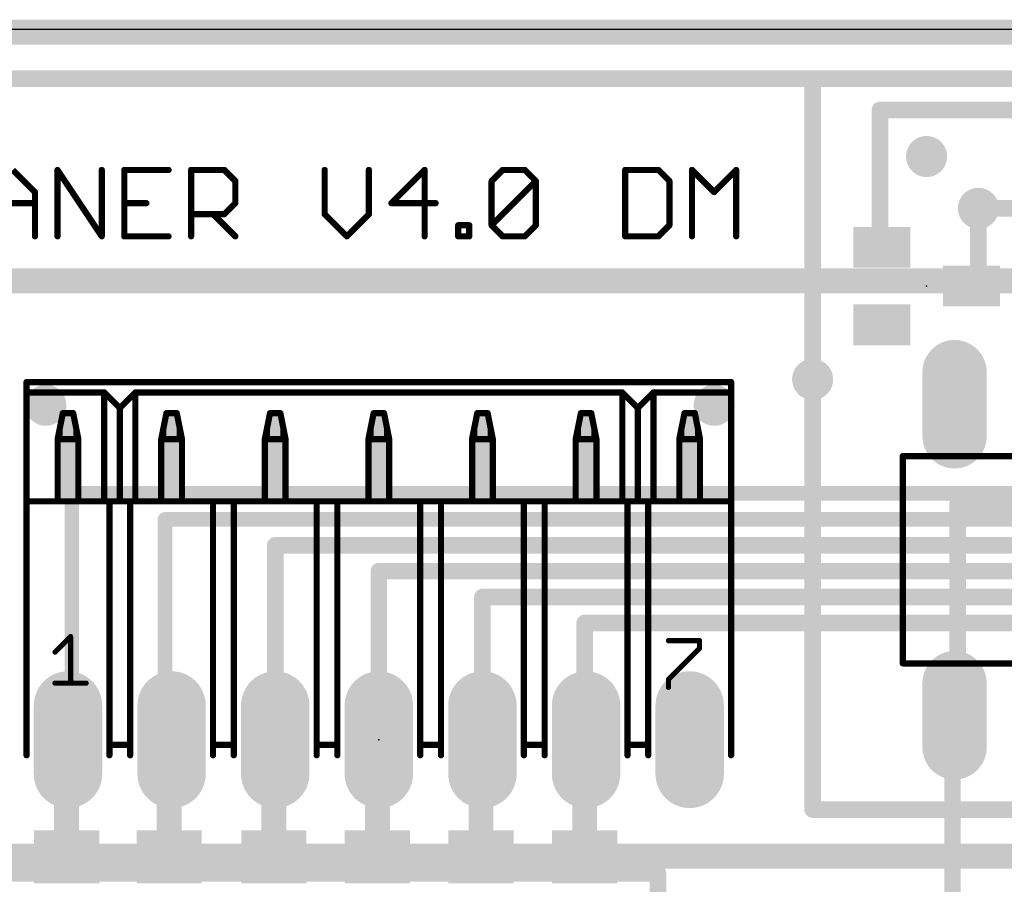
# Model space of a CAD drawing. Extents: x 0 to 100, y -1 to 59.
# Tile 3 of 11: x 14 to 38, y 38 to 59. Entities that reach past the tile are written whole.
import ezdxf

# ---------------------------------------------------------------- set-up
doc = ezdxf.new("R2010")
doc.units = 0
for name, color, linetype in [('1', 12, 'CONTINUOUS'), ('16', 132, 'CONTINUOUS'), ('17', 110, 'CONTINUOUS'), ('18', 110, 'CONTINUOUS'), ('20', 53, 'CONTINUOUS'), ('21', 253, 'CONTINUOUS'), ('23', 53, 'CONTINUOUS')]:
    doc.layers.add(name, color=color, linetype=linetype)

# ---------------------------------------------------------------- blocks, each defined once
blk = doc.blocks.new('RECT')
blk.add_solid([(-0.5, -0.5), (0.5, -0.5), (-0.5, 0.5), (0.5, 0.5)])
blk = doc.blocks.new('LONGP100')
at = {"const_width": 1}
blk.add_lwpolyline([(-0.5, 0), (0.5, 0)], dxfattribs=at)
at = {"const_width": 0.5}
for points in [[(-0.5, 0.25, 1), (-0.5, -0.25)], [(0.5, -0.25, 1), (0.5, 0.25)]]:
    blk.add_lwpolyline(points, format="xyb", dxfattribs=at)
blk = doc.blocks.new('ROUNDV')
at = {"const_width": 0.5}
blk.add_lwpolyline([(0, -0.25, 1), (0, 0.25, 1), (0, -0.25)], format="xyb", dxfattribs=at)

msp = doc.modelspace()

# ---------------------------------------------------------------- linework, layer by layer
at = {"layer": '1'}
for points, const_width in [([(94.996, 58.928), (4.953, 58.928)], 0.6096), ([(9.652, 57.785), (33.274, 57.785)], 0.4064), ([(33.274, 57.785), (46.736, 57.785)], 0.4064), ([(33.274, 57.785), (33.274, 50.419)], 0.4064), ([(34.925, 53.655), (34.925, 57.023)], 0.4064), ([(34.925, 57.023), (40.894, 57.023)], 0.4064), ([(13.6682, 55.5512), (14.2105, 55.0089)], 0.1524), ([(14.763, 53.9242), (14.763, 55.5512)], 0.1524), ([(14.763, 55.5512), (15.8477, 53.9242)], 0.1524), ([(15.8477, 53.9242), (15.8477, 55.5512)], 0.1524), ([(17.4848, 55.5512), (16.4002, 55.5512)], 0.1524), ([(16.4002, 55.5512), (16.4002, 53.9242)], 0.1524), ([(18.0373, 53.9242), (18.0373, 55.5512)], 0.1524), ([(18.0373, 55.5512), (18.8508, 55.5512)], 0.1524), ([(18.8508, 55.5512), (19.122, 55.28)], 0.1524), ([(21.3116, 55.5512), (21.3116, 54.4665)], 0.1524), ([(22.3963, 54.4665), (22.3963, 55.5512)], 0.1524), ([(23.7623, 55.5512), (22.9488, 54.7377)], 0.1524), ([(23.7623, 53.9242), (23.7623, 55.5512)], 0.1524), ([(25.4045, 55.28), (25.6757, 55.5512)], 0.1524), ([(25.6757, 55.5512), (26.218, 55.5512)], 0.1524), ([(26.218, 55.5512), (26.4892, 55.28)], 0.1524), ([(28.6789, 55.5512), (28.6789, 53.9242)], 0.1524), ([(29.4923, 55.5512), (28.6789, 55.5512)], 0.1524), ([(29.7635, 55.28), (29.4923, 55.5512)], 0.1524), ([(30.316, 53.9242), (30.316, 55.5512)], 0.1524), ([(30.316, 55.5512), (30.8583, 55.0089)], 0.1524), ([(30.8583, 55.0089), (31.4007, 55.5512)], 0.1524), ([(31.4007, 55.5512), (31.4007, 53.9242)], 0.1524), ([(19.122, 55.28), (19.122, 54.7377)], 0.1524), ([(25.4045, 54.1954), (25.4045, 55.28)], 0.1524), ([(25.4045, 54.1954), (26.4892, 55.28)], 0.1524), ([(26.4892, 55.28), (26.4892, 54.1954)], 0.1524), ([(29.7635, 54.1954), (29.7635, 55.28)], 0.1524), ([(14.2105, 55.0089), (14.2105, 53.9242)], 0.1524), ([(13.1259, 54.7377), (14.2105, 54.7377)], 0.1524), ([(16.4002, 54.7377), (16.9425, 54.7377)], 0.1524), ([(19.122, 54.7377), (18.8508, 54.4665)], 0.1524), ([(22.9488, 54.7377), (24.0335, 54.7377)], 0.1524), ([(37.338, 52.705), (37.338, 54.61)], 0.4064), ([(18.8508, 54.4665), (18.0373, 54.4665)], 0.1524), ([(18.5797, 54.4665), (19.122, 53.9242)], 0.1524), ([(21.3116, 54.4665), (21.854, 53.9242)], 0.1524), ([(21.854, 53.9242), (22.3963, 54.4665)], 0.1524), ([(24.586, 53.9242), (24.586, 54.1954)], 0.1524), ([(24.586, 54.1954), (24.8571, 54.1954)], 0.1524), ([(24.8571, 54.1954), (24.8571, 53.9242)], 0.1524), ([(25.6757, 53.9242), (25.4045, 54.1954)], 0.1524), ([(26.4892, 54.1954), (26.218, 53.9242)], 0.1524), ([(29.4923, 53.9242), (29.7635, 54.1954)], 0.1524), ([(16.4002, 53.9242), (17.4848, 53.9242)], 0.1524), ([(24.8571, 53.9242), (24.586, 53.9242)], 0.1524), ([(26.218, 53.9242), (25.6757, 53.9242)], 0.1524), ([(28.6789, 53.9242), (29.4923, 53.9242)], 0.1524), ([(34.968, 53.655), (34.925, 53.655)], 0.4064), ([(37.168, 52.705), (37.338, 52.705)], 0.4064), ([(15.113, 41.59), (15.113, 47.625)], 0.3556), ([(15.113, 47.625), (52.959, 47.625)], 0.3556), ([(17.399, 41.59), (17.399, 46.99)], 0.3556), ([(17.399, 46.99), (52.324, 46.99)], 0.3556), ([(20.1, 46.355), (51.689, 46.355)], 0.4064), ([(20.1, 41.59), (20.1, 46.355)], 0.4064), ([(22.64, 45.72), (51.054, 45.72)], 0.4064), ([(22.64, 41.59), (22.64, 45.72)], 0.4064), ([(25.18, 45.085), (50.419, 45.085)], 0.4064), ([(25.18, 41.59), (25.18, 45.085)], 0.4064), ([(27.686, 41.59), (27.686, 44.45)], 0.4064), ([(27.686, 44.45), (49.784, 44.45)], 0.4064), ([(36.7538, 40.767), (36.7538, 42.1894)], 0.4064), ([(14.986, 41.556), (15.02, 41.59)], 0.6096), ([(14.986, 38.719), (14.986, 41.556)], 0.6096), ([(15.02, 41.59), (15.113, 41.59)], 0.3556), ([(17.5006, 41.5306), (17.56, 41.59)], 0.6096), ([(17.5006, 38.719), (17.5006, 41.5306)], 0.6096), ([(17.56, 41.59), (17.399, 41.59)], 0.3556), ([(20.066, 41.556), (20.1, 41.59)], 0.6096), ([(20.066, 38.719), (20.066, 41.556)], 0.6096), ([(22.606, 41.556), (22.64, 41.59)], 0.6096), ([(22.606, 38.719), (22.606, 41.556)], 0.6096), ([(25.146, 41.556), (25.18, 41.59)], 0.6096), ([(25.146, 38.719), (25.146, 41.556)], 0.6096), ([(27.686, 41.556), (27.72, 41.59)], 0.6096), ([(27.686, 38.719), (27.686, 41.556)], 0.6096), ([(27.72, 41.59), (27.686, 41.59)], 0.4064), ([(36.703, 35.433), (36.703, 40.767)], 0.4064), ([(36.703, 40.767), (36.7538, 40.767)], 0.4064)]:
    msp.add_lwpolyline(points, dxfattribs=dict(at, const_width=const_width))
for points, const_width in [([(33.274, 57.8866, 1), (33.274, 57.6834)], 0.2032), ([(33.3756, 57.785, 1), (33.1724, 57.785)], 0.2032), ([(33.274, 57.6834, 1), (33.274, 57.8866)], 0.2032), ([(35.0266, 57.023, 1), (34.8234, 57.023)], 0.2032), ([(34.925, 57.1246, 1), (34.925, 56.9214)], 0.2032), ([(14.8011, 55.5512, 1), (14.7249, 55.5512)], 0.0762), ([(14.7947, 55.5723, 1), (14.7313, 55.5301)], 0.0762), ([(15.8858, 55.5512, 1), (15.8096, 55.5512)], 0.0762), ([(16.4002, 55.5893, 1), (16.4002, 55.5131)], 0.0762), ([(16.4383, 55.5512, 1), (16.3621, 55.5512)], 0.0762), ([(17.4848, 55.5131, 1), (17.4848, 55.5893)], 0.0762), ([(18.0754, 55.5512, 1), (17.9992, 55.5512)], 0.0762), ([(18.0373, 55.5893, 1), (18.0373, 55.5131)], 0.0762), ([(18.8778, 55.5781, 1), (18.8239, 55.5242)], 0.0762), ([(18.8508, 55.5131, 1), (18.8508, 55.5893)], 0.0762), ([(21.3497, 55.5512, 1), (21.2735, 55.5512)], 0.0762), ([(22.4344, 55.5512, 1), (22.3582, 55.5512)], 0.0762), ([(23.8004, 55.5512, 1), (23.7242, 55.5512)], 0.0762), ([(23.7892, 55.5242, 1), (23.7354, 55.5781)], 0.0762), ([(25.6757, 55.5893, 1), (25.6757, 55.5131)], 0.0762), ([(25.7026, 55.5242, 1), (25.6488, 55.5781)], 0.0762), ([(26.245, 55.5781, 1), (26.1911, 55.5242)], 0.0762), ([(26.218, 55.5131, 1), (26.218, 55.5893)], 0.0762), ([(28.717, 55.5512, 1), (28.6408, 55.5512)], 0.0762), ([(28.6789, 55.5893, 1), (28.6789, 55.5131)], 0.0762), ([(29.5193, 55.5781, 1), (29.4654, 55.5242)], 0.0762), ([(29.4923, 55.5131, 1), (29.4923, 55.5893)], 0.0762), ([(30.3541, 55.5512, 1), (30.2779, 55.5512)], 0.0762), ([(30.3429, 55.5781, 1), (30.2891, 55.5242)], 0.0762), ([(31.4388, 55.5512, 1), (31.3626, 55.5512)], 0.0762), ([(31.4276, 55.5242, 1), (31.3737, 55.5781)], 0.0762), ([(19.1601, 55.28, 1), (19.0839, 55.28)], 0.0762), ([(19.0951, 55.2531, 1), (19.1489, 55.307)], 0.0762), ([(25.4426, 55.28, 1), (25.3664, 55.28)], 0.0762), ([(25.3776, 55.307, 1), (25.4315, 55.2531)], 0.0762), ([(26.5273, 55.28, 1), (26.4511, 55.28)], 0.0762), ([(26.5161, 55.2531, 1), (26.4623, 55.307)], 0.0762), ([(26.4623, 55.2531, 1), (26.5161, 55.307)], 0.0762), ([(29.8016, 55.28, 1), (29.7254, 55.28)], 0.0762), ([(29.7366, 55.2531, 1), (29.7904, 55.307)], 0.0762), ([(14.2486, 55.0089, 1), (14.1724, 55.0089)], 0.0762), ([(14.1836, 54.9819, 1), (14.2375, 55.0358)], 0.0762), ([(30.8314, 55.0358, 1), (30.8853, 54.9819)], 0.0762), ([(30.8314, 54.9819, 1), (30.8853, 55.0358)], 0.0762), ([(14.2105, 54.6996, 1), (14.2105, 54.7758)], 0.0762), ([(16.4002, 54.7758, 1), (16.4002, 54.6996)], 0.0762), ([(16.9425, 54.6996, 1), (16.9425, 54.7758)], 0.0762), ([(19.1489, 54.7108, 1), (19.0951, 54.7646)], 0.0762), ([(22.9488, 54.7758, 1), (22.9488, 54.6996)], 0.0762), ([(22.9219, 54.7646, 1), (22.9757, 54.7108)], 0.0762), ([(24.0335, 54.6996, 1), (24.0335, 54.7758)], 0.0762), ([(37.4396, 54.61, 1), (37.2364, 54.61)], 0.2032), ([(19.0839, 54.7377, 1), (19.1601, 54.7377)], 0.0762), ([(18.0373, 54.5046, 1), (18.0373, 54.4284)], 0.0762), ([(18.6066, 54.4935, 1), (18.5527, 54.4396)], 0.0762), ([(18.8239, 54.4935, 1), (18.8778, 54.4396)], 0.0762), ([(18.8508, 54.4284, 1), (18.8508, 54.5046)], 0.0762), ([(21.3386, 54.4935, 1), (21.2847, 54.4396)], 0.0762), ([(21.2735, 54.4665, 1), (21.3497, 54.4665)], 0.0762), ([(22.3582, 54.4665, 1), (22.4344, 54.4665)], 0.0762), ([(22.4232, 54.4396, 1), (22.3694, 54.4935)], 0.0762), ([(24.6241, 54.1954, 1), (24.5479, 54.1954)], 0.0762), ([(24.586, 54.2335, 1), (24.586, 54.1573)], 0.0762), ([(24.8952, 54.1954, 1), (24.819, 54.1954)], 0.0762), ([(24.8571, 54.1573, 1), (24.8571, 54.2335)], 0.0762), ([(25.4315, 54.2223, 1), (25.3776, 54.1684)], 0.0762), ([(25.3776, 54.2223, 1), (25.4315, 54.1684)], 0.0762), ([(25.3664, 54.1954, 1), (25.4426, 54.1954)], 0.0762), ([(26.4511, 54.1954, 1), (26.5273, 54.1954)], 0.0762), ([(26.5161, 54.1684, 1), (26.4623, 54.2223)], 0.0762), ([(29.7254, 54.1954, 1), (29.8016, 54.1954)], 0.0762), ([(29.7904, 54.1684, 1), (29.7366, 54.2223)], 0.0762), ([(14.1724, 53.9242, 1), (14.2486, 53.9242)], 0.0762), ([(14.7249, 53.9242, 1), (14.8011, 53.9242)], 0.0762), ([(15.8096, 53.9242, 1), (15.8858, 53.9242)], 0.0762), ([(15.816, 53.9031, 1), (15.8794, 53.9453)], 0.0762), ([(16.4002, 53.9623, 1), (16.4002, 53.8861)], 0.0762), ([(16.3621, 53.9242, 1), (16.4383, 53.9242)], 0.0762), ([(17.4848, 53.8861, 1), (17.4848, 53.9623)], 0.0762), ([(17.9992, 53.9242, 1), (18.0754, 53.9242)], 0.0762), ([(19.0951, 53.8973, 1), (19.1489, 53.9511)], 0.0762), ([(21.827, 53.9511, 1), (21.8809, 53.8973)], 0.0762), ([(21.827, 53.8973, 1), (21.8809, 53.9511)], 0.0762), ([(23.7242, 53.9242, 1), (23.8004, 53.9242)], 0.0762), ([(24.586, 53.9623, 1), (24.586, 53.8861)], 0.0762), ([(24.5479, 53.9242, 1), (24.6241, 53.9242)], 0.0762), ([(24.819, 53.9242, 1), (24.8952, 53.9242)], 0.0762), ([(24.8571, 53.8861, 1), (24.8571, 53.9623)], 0.0762), ([(25.6757, 53.9623, 1), (25.6757, 53.8861)], 0.0762), ([(25.6488, 53.8973, 1), (25.7026, 53.9511)], 0.0762), ([(26.1911, 53.9511, 1), (26.245, 53.8973)], 0.0762), ([(26.218, 53.8861, 1), (26.218, 53.9623)], 0.0762), ([(28.6789, 53.9623, 1), (28.6789, 53.8861)], 0.0762), ([(28.6408, 53.9242, 1), (28.717, 53.9242)], 0.0762), ([(29.4654, 53.9511, 1), (29.5193, 53.8973)], 0.0762), ([(29.4923, 53.8861, 1), (29.4923, 53.9623)], 0.0762), ([(30.2779, 53.9242, 1), (30.3541, 53.9242)], 0.0762), ([(31.3626, 53.9242, 1), (31.4388, 53.9242)], 0.0762), ([(34.925, 53.7566, 1), (34.925, 53.5534)], 0.2032), ([(34.968, 53.5534, 1), (34.968, 53.7566)], 0.2032), ([(34.8234, 53.655, 1), (35.0266, 53.655)], 0.2032), ([(37.168, 52.8066, 1), (37.168, 52.6034)], 0.2032), ([(37.338, 52.6034, 1), (37.338, 52.8066)], 0.2032), ([(37.2364, 52.705, 1), (37.4396, 52.705)], 0.2032), ([(33.1724, 50.419, 1), (33.3756, 50.419)], 0.2032), ([(15.2019, 47.625, 1), (15.0241, 47.625)], 0.1778), ([(15.113, 47.7139, 1), (15.113, 47.5361)], 0.1778), ([(17.4879, 46.99, 1), (17.3101, 46.99)], 0.1778), ([(17.399, 47.0789, 1), (17.399, 46.9011)], 0.1778), ([(20.1, 46.4566, 1), (20.1, 46.2534)], 0.2032), ([(20.2016, 46.355, 1), (19.9984, 46.355)], 0.2032), ([(22.64, 45.8216, 1), (22.64, 45.6184)], 0.2032), ([(22.7416, 45.72, 1), (22.5384, 45.72)], 0.2032), ([(25.18, 45.1866, 1), (25.18, 44.9834)], 0.2032), ([(25.2816, 45.085, 1), (25.0784, 45.085)], 0.2032), ([(27.7876, 44.45, 1), (27.5844, 44.45)], 0.2032), ([(27.686, 44.5516, 1), (27.686, 44.3484)], 0.2032), ([(36.8554, 42.1894, 1), (36.6522, 42.1894)], 0.2032), ([(14.8782, 41.6638, 1), (15.0938, 41.4482)], 0.3048), ([(15.1384, 41.556, 1), (14.8336, 41.556)], 0.3048), ([(15.1278, 41.4822, 1), (14.9122, 41.6978)], 0.3048), ([(15.02, 41.6789, 1), (15.02, 41.5011)], 0.1778), ([(15.113, 41.5011, 1), (15.113, 41.6789)], 0.1778), ([(17.3928, 41.6384, 1), (17.6084, 41.4228)], 0.3048), ([(17.653, 41.5306, 1), (17.3482, 41.5306)], 0.3048), ([(17.399, 41.6789, 1), (17.399, 41.5011)], 0.1778), ([(17.6678, 41.4822, 1), (17.4522, 41.6978)], 0.3048), ([(17.56, 41.5011, 1), (17.56, 41.6789)], 0.1778), ([(19.9582, 41.6638, 1), (20.1738, 41.4482)], 0.3048), ([(20.2184, 41.556, 1), (19.9136, 41.556)], 0.3048), ([(20.2078, 41.4822, 1), (19.9922, 41.6978)], 0.3048), ([(22.4982, 41.6638, 1), (22.7138, 41.4482)], 0.3048), ([(22.7584, 41.556, 1), (22.4536, 41.556)], 0.3048), ([(22.7478, 41.4822, 1), (22.5322, 41.6978)], 0.3048), ([(25.0382, 41.6638, 1), (25.2538, 41.4482)], 0.3048), ([(25.2984, 41.556, 1), (24.9936, 41.556)], 0.3048), ([(25.2878, 41.4822, 1), (25.0722, 41.6978)], 0.3048), ([(27.5782, 41.6638, 1), (27.7938, 41.4482)], 0.3048), ([(27.8384, 41.556, 1), (27.5336, 41.556)], 0.3048), ([(27.8278, 41.4822, 1), (27.6122, 41.6978)], 0.3048), ([(27.686, 41.6916, 1), (27.686, 41.4884)], 0.2032), ([(27.72, 41.4884, 1), (27.72, 41.6916)], 0.2032), ([(15.0241, 41.59, 1), (15.2019, 41.59)], 0.1778), ([(17.3101, 41.59, 1), (17.4879, 41.59)], 0.1778), ([(19.9984, 41.59, 1), (20.2016, 41.59)], 0.2032), ([(22.5384, 41.59, 1), (22.7416, 41.59)], 0.2032), ([(25.0784, 41.59, 1), (25.2816, 41.59)], 0.2032), ([(27.5844, 41.59, 1), (27.7876, 41.59)], 0.2032), ([(36.8046, 40.767, 1), (36.6014, 40.767)], 0.2032), ([(36.703, 40.8686, 1), (36.703, 40.6654)], 0.2032), ([(36.6522, 40.767, 1), (36.8554, 40.767)], 0.2032), ([(36.7538, 40.6654, 1), (36.7538, 40.8686)], 0.2032), ([(14.8336, 38.719, 1), (15.1384, 38.719)], 0.3048), ([(17.3482, 38.719, 1), (17.653, 38.719)], 0.3048), ([(19.9136, 38.719, 1), (20.2184, 38.719)], 0.3048), ([(22.4536, 38.719, 1), (22.7584, 38.719)], 0.3048), ([(24.9936, 38.719, 1), (25.2984, 38.719)], 0.3048), ([(27.5336, 38.719, 1), (27.8384, 38.719)], 0.3048)]:
    msp.add_lwpolyline(points, format="xyb", dxfattribs=dict(at, const_width=const_width))
at = {"layer": '16'}
for points, const_width in [([(94.996, 58.928), (4.953, 58.928)], 0.6096), ([(37.338, 54.61), (42.672, 54.61)], 0.4064), ([(9.779, 52.832), (47.625, 52.832)], 0.6096), ([(33.274, 50.419), (33.274, 39.878)], 0.4064), ([(36.83, 42.1894), (36.83, 47.371)], 0.4064), ([(36.83, 47.371), (47.117, 47.371)], 0.4064), ([(36.7538, 42.1894), (36.83, 42.1894)], 0.4064), ([(33.274, 39.878), (44.323, 39.878)], 0.4064), ([(6.858, 38.735), (51.943, 38.735)], 0.6096)]:
    msp.add_lwpolyline(points, dxfattribs=dict(at, const_width=const_width))
at = {"layer": '16', "const_width": 0.2032}
for points in [[(37.338, 54.7116, 1), (37.338, 54.5084)], [(33.3756, 50.419, 1), (33.1724, 50.419)], [(36.9316, 47.371, 1), (36.7284, 47.371)], [(36.83, 47.4726, 1), (36.83, 47.2694)], [(36.7538, 42.291, 1), (36.7538, 42.0878)], [(36.7284, 42.1894, 1), (36.9316, 42.1894)], [(36.83, 42.0878, 1), (36.83, 42.291)], [(33.274, 39.9796, 1), (33.274, 39.7764)], [(33.1724, 39.878, 1), (33.3756, 39.878)]]:
    msp.add_lwpolyline(points, format="xyb", dxfattribs=at)
at = {"layer": '20'}
msp.add_line((5, 59), (95, 59), dxfattribs=at)
at = {"layer": '21'}
for points, const_width in [([(14.004, 50.353), (31.276, 50.353)], 0.1524), ([(14.004, 50.353), (14.004, 50.099)], 0.1524), ([(31.276, 50.099), (31.276, 50.353)], 0.1524), ([(14.004, 50.099), (15.909, 50.099)], 0.1524), ([(14.004, 50.099), (14.004, 47.432)], 0.1524), ([(15.909, 50.099), (16.29, 49.718)], 0.1524), ([(15.909, 50.099), (15.909, 47.432)], 0.1524), ([(16.29, 49.718), (16.671, 50.099)], 0.1524), ([(16.671, 50.099), (28.609, 50.099)], 0.1524), ([(16.671, 50.099), (16.671, 47.432)], 0.1524), ([(28.609, 50.099), (28.99, 49.718)], 0.1524), ([(28.609, 50.099), (28.609, 47.432)], 0.1524), ([(28.99, 49.718), (29.371, 50.099)], 0.1524), ([(29.371, 50.099), (31.276, 50.099)], 0.1524), ([(29.371, 50.099), (29.371, 47.432)], 0.1524), ([(31.276, 50.099), (31.276, 47.432)], 0.1524), ([(16.29, 49.718), (16.29, 47.432)], 0.1524), ([(28.99, 49.718), (28.99, 47.432)], 0.1524), ([(14.766, 48.956), (14.893, 49.591)], 0.1524), ([(14.893, 49.591), (15.147, 49.591)], 0.1524), ([(15.147, 49.591), (15.274, 48.956)], 0.1524), ([(17.306, 48.956), (17.433, 49.591)], 0.1524), ([(17.433, 49.591), (17.687, 49.591)], 0.1524), ([(17.687, 49.591), (17.814, 48.956)], 0.1524), ([(19.846, 48.956), (19.973, 49.591)], 0.1524), ([(19.973, 49.591), (20.227, 49.591)], 0.1524), ([(20.227, 49.591), (20.354, 48.956)], 0.1524), ([(22.386, 48.956), (22.513, 49.591)], 0.1524), ([(22.513, 49.591), (22.767, 49.591)], 0.1524), ([(22.767, 49.591), (22.894, 48.956)], 0.1524), ([(24.926, 48.956), (25.053, 49.591)], 0.1524), ([(25.053, 49.591), (25.307, 49.591)], 0.1524), ([(25.307, 49.591), (25.434, 48.956)], 0.1524), ([(27.466, 48.956), (27.593, 49.591)], 0.1524), ([(27.593, 49.591), (27.847, 49.591)], 0.1524), ([(27.847, 49.591), (27.974, 48.956)], 0.1524), ([(30.006, 48.956), (30.133, 49.591)], 0.1524), ([(30.133, 49.591), (30.387, 49.591)], 0.1524), ([(30.387, 49.591), (30.514, 48.956)], 0.1524), ([(15.274, 48.956), (14.766, 48.956)], 0.1524), ([(14.766, 48.956), (14.766, 47.432)], 0.1524), ([(15.274, 48.956), (15.274, 47.432)], 0.1524), ([(17.814, 48.956), (17.306, 48.956)], 0.1524), ([(17.306, 48.956), (17.306, 47.432)], 0.1524), ([(17.814, 48.956), (17.814, 47.432)], 0.1524), ([(20.354, 48.956), (19.846, 48.956)], 0.1524), ([(19.846, 48.956), (19.846, 47.432)], 0.1524), ([(20.354, 48.956), (20.354, 47.432)], 0.1524), ([(22.894, 48.956), (22.386, 48.956)], 0.1524), ([(22.386, 48.956), (22.386, 47.432)], 0.1524), ([(22.894, 48.956), (22.894, 47.432)], 0.1524), ([(25.434, 48.956), (24.926, 48.956)], 0.1524), ([(24.926, 48.956), (24.926, 47.432)], 0.1524), ([(25.434, 48.956), (25.434, 47.432)], 0.1524), ([(27.974, 48.956), (27.466, 48.956)], 0.1524), ([(27.466, 48.956), (27.466, 47.432)], 0.1524), ([(27.974, 48.956), (27.974, 47.432)], 0.1524), ([(30.514, 48.956), (30.006, 48.956)], 0.1524), ([(30.006, 48.956), (30.006, 47.432)], 0.1524), ([(30.514, 48.956), (30.514, 47.432)], 0.1524), ([(35.4838, 48.5394), (45.6438, 48.5394)], 0.1524), ([(35.4838, 48.5394), (35.4838, 43.4594)], 0.1524), ([(14.004, 47.432), (14.004, 41.209)], 0.1524), ([(14.004, 47.432), (14.766, 47.432)], 0.1524), ([(14.766, 47.432), (15.274, 47.432)], 0.1524), ([(15.274, 47.432), (15.909, 47.432)], 0.1524), ([(15.909, 47.432), (16.036, 47.432)], 0.1524), ([(16.036, 47.432), (16.29, 47.432)], 0.1524), ([(16.036, 47.432), (16.036, 41.463)], 0.1524), ([(16.29, 47.432), (16.544, 47.432)], 0.1524), ([(16.544, 47.432), (16.671, 47.432)], 0.1524), ([(16.544, 47.432), (16.544, 41.463)], 0.1524), ([(16.671, 47.432), (17.306, 47.432)], 0.1524), ([(17.306, 47.432), (17.814, 47.432)], 0.1524), ([(17.814, 47.432), (18.576, 47.432)], 0.1524), ([(18.576, 47.432), (19.084, 47.432)], 0.1524), ([(18.576, 47.432), (18.576, 41.463)], 0.1524), ([(19.084, 47.432), (19.846, 47.432)], 0.1524), ([(19.084, 47.432), (19.084, 41.463)], 0.1524), ([(19.846, 47.432), (20.354, 47.432)], 0.1524), ([(20.354, 47.432), (21.116, 47.432)], 0.1524), ([(21.116, 47.432), (21.624, 47.432)], 0.1524), ([(21.116, 47.432), (21.116, 41.463)], 0.1524), ([(21.624, 47.432), (22.386, 47.432)], 0.1524), ([(21.624, 47.432), (21.624, 41.463)], 0.1524), ([(22.386, 47.432), (22.894, 47.432)], 0.1524), ([(22.894, 47.432), (23.656, 47.432)], 0.1524), ([(23.656, 47.432), (24.164, 47.432)], 0.1524), ([(23.656, 47.432), (23.656, 41.463)], 0.1524), ([(24.164, 47.432), (24.926, 47.432)], 0.1524), ([(24.164, 47.432), (24.164, 41.463)], 0.1524), ([(24.926, 47.432), (25.434, 47.432)], 0.1524), ([(25.434, 47.432), (26.196, 47.432)], 0.1524), ([(26.196, 47.432), (26.704, 47.432)], 0.1524), ([(26.196, 47.432), (26.196, 41.463)], 0.1524), ([(26.704, 47.432), (26.704, 41.463)], 0.1524), ([(26.704, 47.432), (28.609, 47.432)], 0.1524), ([(28.609, 47.432), (28.736, 47.432)], 0.1524), ([(28.736, 47.432), (28.736, 41.463)], 0.1524), ([(28.736, 47.432), (28.99, 47.432)], 0.1524), ([(28.99, 47.432), (29.244, 47.432)], 0.1524), ([(29.244, 47.432), (29.244, 41.463)], 0.1524), ([(29.244, 47.432), (29.371, 47.432)], 0.1524), ([(29.371, 47.432), (31.276, 47.432)], 0.1524), ([(31.276, 47.432), (31.276, 41.209)], 0.1524), ([(14.7025, 43.737), (15.0838, 44.1183)], 0.127), ([(15.0838, 44.1183), (15.0838, 42.9743)], 0.127), ([(29.7393, 44.0167), (30.502, 44.0167)], 0.127), ([(30.502, 44.0167), (30.502, 43.826)], 0.127), ([(30.502, 43.826), (29.7393, 43.0634)], 0.127), ([(45.6438, 43.4594), (35.4838, 43.4594)], 0.1524), ([(14.7025, 42.9743), (15.4652, 42.9743)], 0.127), ([(29.7393, 43.0634), (29.7393, 42.8727)], 0.127), ([(16.036, 41.463), (16.036, 41.209)], 0.1524), ([(16.544, 41.463), (16.036, 41.463)], 0.1524), ([(16.544, 41.463), (16.544, 41.209)], 0.1524), ([(18.576, 41.463), (18.576, 41.209)], 0.1524), ([(19.084, 41.463), (18.576, 41.463)], 0.1524), ([(19.084, 41.463), (19.084, 41.209)], 0.1524), ([(21.116, 41.463), (21.116, 41.209)], 0.1524), ([(21.624, 41.463), (21.116, 41.463)], 0.1524), ([(21.624, 41.463), (21.624, 41.209)], 0.1524), ([(23.656, 41.463), (23.656, 41.209)], 0.1524), ([(24.164, 41.463), (23.656, 41.463)], 0.1524), ([(24.164, 41.463), (24.164, 41.209)], 0.1524), ([(26.196, 41.463), (26.196, 41.209)], 0.1524), ([(26.704, 41.463), (26.196, 41.463)], 0.1524), ([(26.704, 41.463), (26.704, 41.209)], 0.1524), ([(28.736, 41.463), (28.736, 41.209)], 0.1524), ([(29.244, 41.463), (28.736, 41.463)], 0.1524), ([(29.244, 41.463), (29.244, 41.209)], 0.1524), ([(4.483, 38.316), (29.483, 38.316)], 0.4064), ([(29.483, 38.316), (29.483, 13.316)], 0.4064)]:
    msp.add_lwpolyline(points, dxfattribs=dict(at, const_width=const_width))
for points, const_width in [([(14.004, 50.3911, 1), (14.004, 50.3149)], 0.0762), ([(14.0421, 50.353, 1), (13.9659, 50.353)], 0.0762), ([(31.3141, 50.353, 1), (31.2379, 50.353)], 0.0762), ([(31.276, 50.3149, 1), (31.276, 50.3911)], 0.0762), ([(14.004, 50.1371, 1), (14.004, 50.0609)], 0.0762), ([(14.0421, 50.099, 1), (13.9659, 50.099)], 0.0762), ([(13.9659, 50.099, 1), (14.0421, 50.099)], 0.0762), ([(15.9471, 50.099, 1), (15.8709, 50.099)], 0.0762), ([(15.9359, 50.1259, 1), (15.8821, 50.0721)], 0.0762), ([(15.909, 50.0609, 1), (15.909, 50.1371)], 0.0762), ([(16.671, 50.1371, 1), (16.671, 50.0609)], 0.0762), ([(16.7091, 50.099, 1), (16.6329, 50.099)], 0.0762), ([(16.6979, 50.0721, 1), (16.6441, 50.1259)], 0.0762), ([(28.6471, 50.099, 1), (28.5709, 50.099)], 0.0762), ([(28.6359, 50.1259, 1), (28.5821, 50.0721)], 0.0762), ([(28.609, 50.0609, 1), (28.609, 50.1371)], 0.0762), ([(29.371, 50.1371, 1), (29.371, 50.0609)], 0.0762), ([(29.4091, 50.099, 1), (29.3329, 50.099)], 0.0762), ([(29.3979, 50.0721, 1), (29.3441, 50.1259)], 0.0762), ([(31.3141, 50.099, 1), (31.2379, 50.099)], 0.0762), ([(31.2379, 50.099, 1), (31.3141, 50.099)], 0.0762), ([(31.276, 50.0609, 1), (31.276, 50.1371)], 0.0762), ([(16.3281, 49.718, 1), (16.2519, 49.718)], 0.0762), ([(16.2631, 49.7449, 1), (16.3169, 49.6911)], 0.0762), ([(16.2631, 49.6911, 1), (16.3169, 49.7449)], 0.0762), ([(29.0281, 49.718, 1), (28.9519, 49.718)], 0.0762), ([(28.9631, 49.7449, 1), (29.0169, 49.6911)], 0.0762), ([(28.9631, 49.6911, 1), (29.0169, 49.7449)], 0.0762), ([(14.893, 49.6291, 1), (14.893, 49.5529)], 0.0762), ([(14.9304, 49.5835, 1), (14.8556, 49.5985)], 0.0762), ([(15.1844, 49.5985, 1), (15.1096, 49.5835)], 0.0762), ([(15.147, 49.5529, 1), (15.147, 49.6291)], 0.0762), ([(17.433, 49.6291, 1), (17.433, 49.5529)], 0.0762), ([(17.4704, 49.5835, 1), (17.3956, 49.5985)], 0.0762), ([(17.7244, 49.5985, 1), (17.6496, 49.5835)], 0.0762), ([(17.687, 49.5529, 1), (17.687, 49.6291)], 0.0762), ([(19.973, 49.6291, 1), (19.973, 49.5529)], 0.0762), ([(20.0104, 49.5835, 1), (19.9356, 49.5985)], 0.0762), ([(20.2644, 49.5985, 1), (20.1896, 49.5835)], 0.0762), ([(20.227, 49.5529, 1), (20.227, 49.6291)], 0.0762), ([(22.513, 49.6291, 1), (22.513, 49.5529)], 0.0762), ([(22.5504, 49.5835, 1), (22.4756, 49.5985)], 0.0762), ([(22.8044, 49.5985, 1), (22.7296, 49.5835)], 0.0762), ([(22.767, 49.5529, 1), (22.767, 49.6291)], 0.0762), ([(25.053, 49.6291, 1), (25.053, 49.5529)], 0.0762), ([(25.0904, 49.5835, 1), (25.0156, 49.5985)], 0.0762), ([(25.3444, 49.5985, 1), (25.2696, 49.5835)], 0.0762), ([(25.307, 49.5529, 1), (25.307, 49.6291)], 0.0762), ([(27.593, 49.6291, 1), (27.593, 49.5529)], 0.0762), ([(27.6304, 49.5835, 1), (27.5556, 49.5985)], 0.0762), ([(27.8844, 49.5985, 1), (27.8096, 49.5835)], 0.0762), ([(27.847, 49.5529, 1), (27.847, 49.6291)], 0.0762), ([(30.133, 49.6291, 1), (30.133, 49.5529)], 0.0762), ([(30.1704, 49.5835, 1), (30.0956, 49.5985)], 0.0762), ([(30.4244, 49.5985, 1), (30.3496, 49.5835)], 0.0762), ([(30.387, 49.5529, 1), (30.387, 49.6291)], 0.0762), ([(14.766, 48.9941, 1), (14.766, 48.9179)], 0.0762), ([(14.8041, 48.956, 1), (14.7279, 48.956)], 0.0762), ([(14.7286, 48.9635, 1), (14.8034, 48.9485)], 0.0762), ([(15.3121, 48.956, 1), (15.2359, 48.956)], 0.0762), ([(15.2366, 48.9485, 1), (15.3114, 48.9635)], 0.0762), ([(15.274, 48.9179, 1), (15.274, 48.9941)], 0.0762), ([(17.306, 48.9941, 1), (17.306, 48.9179)], 0.0762), ([(17.3441, 48.956, 1), (17.2679, 48.956)], 0.0762), ([(17.2686, 48.9635, 1), (17.3434, 48.9485)], 0.0762), ([(17.8521, 48.956, 1), (17.7759, 48.956)], 0.0762), ([(17.7766, 48.9485, 1), (17.8514, 48.9635)], 0.0762), ([(17.814, 48.9179, 1), (17.814, 48.9941)], 0.0762), ([(19.846, 48.9941, 1), (19.846, 48.9179)], 0.0762), ([(19.8841, 48.956, 1), (19.8079, 48.956)], 0.0762), ([(19.8086, 48.9635, 1), (19.8834, 48.9485)], 0.0762), ([(20.3921, 48.956, 1), (20.3159, 48.956)], 0.0762), ([(20.3166, 48.9485, 1), (20.3914, 48.9635)], 0.0762), ([(20.354, 48.9179, 1), (20.354, 48.9941)], 0.0762), ([(22.386, 48.9941, 1), (22.386, 48.9179)], 0.0762), ([(22.4241, 48.956, 1), (22.3479, 48.956)], 0.0762), ([(22.3486, 48.9635, 1), (22.4234, 48.9485)], 0.0762), ([(22.9321, 48.956, 1), (22.8559, 48.956)], 0.0762), ([(22.8566, 48.9485, 1), (22.9314, 48.9635)], 0.0762), ([(22.894, 48.9179, 1), (22.894, 48.9941)], 0.0762), ([(24.926, 48.9941, 1), (24.926, 48.9179)], 0.0762), ([(24.9641, 48.956, 1), (24.8879, 48.956)], 0.0762), ([(24.8886, 48.9635, 1), (24.9634, 48.9485)], 0.0762), ([(25.4721, 48.956, 1), (25.3959, 48.956)], 0.0762), ([(25.3966, 48.9485, 1), (25.4714, 48.9635)], 0.0762), ([(25.434, 48.9179, 1), (25.434, 48.9941)], 0.0762), ([(27.466, 48.9941, 1), (27.466, 48.9179)], 0.0762), ([(27.5041, 48.956, 1), (27.4279, 48.956)], 0.0762), ([(27.4286, 48.9635, 1), (27.5034, 48.9485)], 0.0762), ([(28.0121, 48.956, 1), (27.9359, 48.956)], 0.0762), ([(27.9366, 48.9485, 1), (28.0114, 48.9635)], 0.0762), ([(27.974, 48.9179, 1), (27.974, 48.9941)], 0.0762), ([(30.006, 48.9941, 1), (30.006, 48.9179)], 0.0762), ([(30.0441, 48.956, 1), (29.9679, 48.956)], 0.0762), ([(29.9686, 48.9635, 1), (30.0434, 48.9485)], 0.0762), ([(30.5521, 48.956, 1), (30.4759, 48.956)], 0.0762), ([(30.4766, 48.9485, 1), (30.5514, 48.9635)], 0.0762), ([(30.514, 48.9179, 1), (30.514, 48.9941)], 0.0762), ([(35.4838, 48.5775, 1), (35.4838, 48.5013)], 0.0762), ([(35.5219, 48.5394, 1), (35.4457, 48.5394)], 0.0762), ([(14.0421, 47.432, 1), (13.9659, 47.432)], 0.0762), ([(14.004, 47.4701, 1), (14.004, 47.3939)], 0.0762), ([(13.9659, 47.432, 1), (14.0421, 47.432)], 0.0762), ([(14.766, 47.4701, 1), (14.766, 47.3939)], 0.0762), ([(14.7279, 47.432, 1), (14.8041, 47.432)], 0.0762), ([(14.766, 47.3939, 1), (14.766, 47.4701)], 0.0762), ([(15.274, 47.4701, 1), (15.274, 47.3939)], 0.0762), ([(15.2359, 47.432, 1), (15.3121, 47.432)], 0.0762), ([(15.274, 47.3939, 1), (15.274, 47.4701)], 0.0762), ([(15.909, 47.4701, 1), (15.909, 47.3939)], 0.0762), ([(15.8709, 47.432, 1), (15.9471, 47.432)], 0.0762), ([(15.909, 47.3939, 1), (15.909, 47.4701)], 0.0762), ([(16.036, 47.4701, 1), (16.036, 47.3939)], 0.0762), ([(16.0741, 47.432, 1), (15.9979, 47.432)], 0.0762), ([(16.036, 47.3939, 1), (16.036, 47.4701)], 0.0762), ([(16.29, 47.4701, 1), (16.29, 47.3939)], 0.0762), ([(16.2519, 47.432, 1), (16.3281, 47.432)], 0.0762), ([(16.29, 47.3939, 1), (16.29, 47.4701)], 0.0762), ([(16.544, 47.4701, 1), (16.544, 47.3939)], 0.0762), ([(16.5821, 47.432, 1), (16.5059, 47.432)], 0.0762), ([(16.544, 47.3939, 1), (16.544, 47.4701)], 0.0762), ([(16.671, 47.4701, 1), (16.671, 47.3939)], 0.0762), ([(16.6329, 47.432, 1), (16.7091, 47.432)], 0.0762), ([(16.671, 47.3939, 1), (16.671, 47.4701)], 0.0762), ([(17.306, 47.4701, 1), (17.306, 47.3939)], 0.0762), ([(17.2679, 47.432, 1), (17.3441, 47.432)], 0.0762), ([(17.306, 47.3939, 1), (17.306, 47.4701)], 0.0762), ([(17.814, 47.4701, 1), (17.814, 47.3939)], 0.0762), ([(17.7759, 47.432, 1), (17.8521, 47.432)], 0.0762), ([(17.814, 47.3939, 1), (17.814, 47.4701)], 0.0762), ([(18.576, 47.4701, 1), (18.576, 47.3939)], 0.0762), ([(18.6141, 47.432, 1), (18.5379, 47.432)], 0.0762), ([(18.576, 47.3939, 1), (18.576, 47.4701)], 0.0762), ([(19.084, 47.4701, 1), (19.084, 47.3939)], 0.0762), ([(19.1221, 47.432, 1), (19.0459, 47.432)], 0.0762), ([(19.084, 47.3939, 1), (19.084, 47.4701)], 0.0762), ([(19.846, 47.4701, 1), (19.846, 47.3939)], 0.0762), ([(19.8079, 47.432, 1), (19.8841, 47.432)], 0.0762), ([(19.846, 47.3939, 1), (19.846, 47.4701)], 0.0762), ([(20.354, 47.4701, 1), (20.354, 47.3939)], 0.0762), ([(20.3159, 47.432, 1), (20.3921, 47.432)], 0.0762), ([(20.354, 47.3939, 1), (20.354, 47.4701)], 0.0762), ([(21.116, 47.4701, 1), (21.116, 47.3939)], 0.0762), ([(21.1541, 47.432, 1), (21.0779, 47.432)], 0.0762), ([(21.116, 47.3939, 1), (21.116, 47.4701)], 0.0762), ([(21.624, 47.4701, 1), (21.624, 47.3939)], 0.0762), ([(21.6621, 47.432, 1), (21.5859, 47.432)], 0.0762), ([(21.624, 47.3939, 1), (21.624, 47.4701)], 0.0762), ([(22.386, 47.4701, 1), (22.386, 47.3939)], 0.0762), ([(22.3479, 47.432, 1), (22.4241, 47.432)], 0.0762), ([(22.386, 47.3939, 1), (22.386, 47.4701)], 0.0762), ([(22.894, 47.4701, 1), (22.894, 47.3939)], 0.0762), ([(22.8559, 47.432, 1), (22.9321, 47.432)], 0.0762), ([(22.894, 47.3939, 1), (22.894, 47.4701)], 0.0762), ([(23.656, 47.4701, 1), (23.656, 47.3939)], 0.0762), ([(23.6941, 47.432, 1), (23.6179, 47.432)], 0.0762), ([(23.656, 47.3939, 1), (23.656, 47.4701)], 0.0762), ([(24.164, 47.4701, 1), (24.164, 47.3939)], 0.0762), ([(24.2021, 47.432, 1), (24.1259, 47.432)], 0.0762), ([(24.164, 47.3939, 1), (24.164, 47.4701)], 0.0762), ([(24.926, 47.4701, 1), (24.926, 47.3939)], 0.0762), ([(24.8879, 47.432, 1), (24.9641, 47.432)], 0.0762), ([(24.926, 47.3939, 1), (24.926, 47.4701)], 0.0762), ([(25.434, 47.4701, 1), (25.434, 47.3939)], 0.0762), ([(25.3959, 47.432, 1), (25.4721, 47.432)], 0.0762), ([(25.434, 47.3939, 1), (25.434, 47.4701)], 0.0762), ([(26.196, 47.4701, 1), (26.196, 47.3939)], 0.0762), ([(26.2341, 47.432, 1), (26.1579, 47.432)], 0.0762), ([(26.196, 47.3939, 1), (26.196, 47.4701)], 0.0762), ([(26.7421, 47.432, 1), (26.6659, 47.432)], 0.0762), ([(26.704, 47.4701, 1), (26.704, 47.3939)], 0.0762), ([(26.704, 47.3939, 1), (26.704, 47.4701)], 0.0762), ([(27.4279, 47.432, 1), (27.5041, 47.432)], 0.0762), ([(27.9359, 47.432, 1), (28.0121, 47.432)], 0.0762), ([(28.609, 47.4701, 1), (28.609, 47.3939)], 0.0762), ([(28.5709, 47.432, 1), (28.6471, 47.432)], 0.0762), ([(28.609, 47.3939, 1), (28.609, 47.4701)], 0.0762), ([(28.7741, 47.432, 1), (28.6979, 47.432)], 0.0762), ([(28.736, 47.4701, 1), (28.736, 47.3939)], 0.0762), ([(28.736, 47.3939, 1), (28.736, 47.4701)], 0.0762), ([(28.99, 47.4701, 1), (28.99, 47.3939)], 0.0762), ([(28.9519, 47.432, 1), (29.0281, 47.432)], 0.0762), ([(28.99, 47.3939, 1), (28.99, 47.4701)], 0.0762), ([(29.2821, 47.432, 1), (29.2059, 47.432)], 0.0762), ([(29.244, 47.4701, 1), (29.244, 47.3939)], 0.0762), ([(29.244, 47.3939, 1), (29.244, 47.4701)], 0.0762), ([(29.371, 47.4701, 1), (29.371, 47.3939)], 0.0762), ([(29.3329, 47.432, 1), (29.4091, 47.432)], 0.0762), ([(29.371, 47.3939, 1), (29.371, 47.4701)], 0.0762), ([(29.9679, 47.432, 1), (30.0441, 47.432)], 0.0762), ([(30.4759, 47.432, 1), (30.5521, 47.432)], 0.0762), ([(31.3141, 47.432, 1), (31.2379, 47.432)], 0.0762), ([(31.2379, 47.432, 1), (31.3141, 47.432)], 0.0762), ([(31.276, 47.3939, 1), (31.276, 47.4701)], 0.0762), ([(15.1156, 44.1183, 1), (15.0521, 44.1183)], 0.0635), ([(15.1063, 44.0958, 1), (15.0614, 44.1407)], 0.0635), ([(29.7393, 44.0484, 1), (29.7393, 43.9849)], 0.0635), ([(30.5337, 44.0167, 1), (30.4702, 44.0167)], 0.0635), ([(30.502, 43.9849, 1), (30.502, 44.0484)], 0.0635), ([(14.68, 43.7594, 1), (14.725, 43.7145)], 0.0635), ([(30.4702, 43.826, 1), (30.5337, 43.826)], 0.0635), ([(30.5244, 43.8036, 1), (30.4795, 43.8485)], 0.0635), ([(35.4838, 43.4975, 1), (35.4838, 43.4213)], 0.0762), ([(35.4457, 43.4594, 1), (35.5219, 43.4594)], 0.0762), ([(14.7025, 43.0061, 1), (14.7025, 42.9425)], 0.0635), ([(15.0521, 42.9743, 1), (15.1156, 42.9743)], 0.0635), ([(15.4652, 42.9425, 1), (15.4652, 43.0061)], 0.0635), ([(29.7168, 43.0858, 1), (29.7618, 43.0409)], 0.0635), ([(29.771, 43.0634, 1), (29.7076, 43.0634)], 0.0635), ([(29.7076, 42.8727, 1), (29.771, 42.8727)], 0.0635), ([(16.0741, 41.463, 1), (15.9979, 41.463)], 0.0762), ([(16.036, 41.5011, 1), (16.036, 41.4249)], 0.0762), ([(16.5821, 41.463, 1), (16.5059, 41.463)], 0.0762), ([(16.544, 41.4249, 1), (16.544, 41.5011)], 0.0762), ([(18.6141, 41.463, 1), (18.5379, 41.463)], 0.0762), ([(18.576, 41.5011, 1), (18.576, 41.4249)], 0.0762), ([(19.1221, 41.463, 1), (19.0459, 41.463)], 0.0762), ([(19.084, 41.4249, 1), (19.084, 41.5011)], 0.0762), ([(21.1541, 41.463, 1), (21.0779, 41.463)], 0.0762), ([(21.116, 41.5011, 1), (21.116, 41.4249)], 0.0762), ([(21.6621, 41.463, 1), (21.5859, 41.463)], 0.0762), ([(21.624, 41.4249, 1), (21.624, 41.5011)], 0.0762), ([(23.6941, 41.463, 1), (23.6179, 41.463)], 0.0762), ([(23.656, 41.5011, 1), (23.656, 41.4249)], 0.0762), ([(24.2021, 41.463, 1), (24.1259, 41.463)], 0.0762), ([(24.164, 41.4249, 1), (24.164, 41.5011)], 0.0762), ([(26.2341, 41.463, 1), (26.1579, 41.463)], 0.0762), ([(26.196, 41.5011, 1), (26.196, 41.4249)], 0.0762), ([(26.7421, 41.463, 1), (26.6659, 41.463)], 0.0762), ([(26.704, 41.4249, 1), (26.704, 41.5011)], 0.0762), ([(28.7741, 41.463, 1), (28.6979, 41.463)], 0.0762), ([(28.736, 41.5011, 1), (28.736, 41.4249)], 0.0762), ([(29.2821, 41.463, 1), (29.2059, 41.463)], 0.0762), ([(29.244, 41.4249, 1), (29.244, 41.5011)], 0.0762), ([(15.9979, 41.463, 1), (16.0741, 41.463)], 0.0762), ([(16.5059, 41.463, 1), (16.5821, 41.463)], 0.0762), ([(18.5379, 41.463, 1), (18.6141, 41.463)], 0.0762), ([(19.0459, 41.463, 1), (19.1221, 41.463)], 0.0762), ([(21.0779, 41.463, 1), (21.1541, 41.463)], 0.0762), ([(21.5859, 41.463, 1), (21.6621, 41.463)], 0.0762), ([(23.6179, 41.463, 1), (23.6941, 41.463)], 0.0762), ([(24.1259, 41.463, 1), (24.2021, 41.463)], 0.0762), ([(26.1579, 41.463, 1), (26.2341, 41.463)], 0.0762), ([(26.6659, 41.463, 1), (26.7421, 41.463)], 0.0762), ([(28.6979, 41.463, 1), (28.7741, 41.463)], 0.0762), ([(29.2059, 41.463, 1), (29.2821, 41.463)], 0.0762), ([(13.9659, 41.209, 1), (14.0421, 41.209)], 0.0762), ([(15.9979, 41.209, 1), (16.0741, 41.209)], 0.0762), ([(16.5059, 41.209, 1), (16.5821, 41.209)], 0.0762), ([(18.5379, 41.209, 1), (18.6141, 41.209)], 0.0762), ([(19.0459, 41.209, 1), (19.1221, 41.209)], 0.0762), ([(21.0779, 41.209, 1), (21.1541, 41.209)], 0.0762), ([(21.5859, 41.209, 1), (21.6621, 41.209)], 0.0762), ([(23.6179, 41.209, 1), (23.6941, 41.209)], 0.0762), ([(24.1259, 41.209, 1), (24.2021, 41.209)], 0.0762), ([(26.1579, 41.209, 1), (26.2341, 41.209)], 0.0762), ([(26.6659, 41.209, 1), (26.7421, 41.209)], 0.0762), ([(28.6979, 41.209, 1), (28.7741, 41.209)], 0.0762), ([(29.2059, 41.209, 1), (29.2821, 41.209)], 0.0762), ([(31.2379, 41.209, 1), (31.3141, 41.209)], 0.0762), ([(29.5846, 38.316, 1), (29.3814, 38.316)], 0.2032), ([(29.483, 38.2144, 1), (29.483, 38.4176)], 0.2032)]:
    msp.add_lwpolyline(points, format="xyb", dxfattribs=dict(at, const_width=const_width))
at = {"layer": '23'}
for p in [(36.068, 52.705), (22.64, 41.59)]:
    msp.add_point(p, dxfattribs=at)

# ---------------------------------------------------------------- block references
at = {"layer": '1', "yscale": 1.4, "rotation": 270}
for p in [(34.968, 53.655), (37.168, 52.705), (34.968, 51.755)]:
    msp.add_blockref('RECT', p, dxfattribs=at)
at = {"layer": '1', "xscale": 1.3, "yscale": 1.6, "rotation": 90}
for p in [(14.986, 38.719), (17.5006, 38.719), (20.066, 38.719), (22.606, 38.719), (25.146, 38.719), (27.686, 38.719)]:
    msp.add_blockref('RECT', p, dxfattribs=at)
at = {"layer": '17'}
for p, xscale, yscale, rotation in [((36.7538, 49.8094), 1.5748, 1.5748, 270), ((36.7538, 49.8094), 1.5748, 1.5748, 270), ((36.7538, 42.1894), 1.5748, 1.5748, 270), ((36.7538, 42.1894), 1.5748, 1.5748, 270), ((15.02, 41.59), 1.6764, 1.6764, 90), ((15.02, 41.59), 1.6764, 1.6764, 90), ((17.56, 41.59), 1.6764, 1.6764, 90), ((17.56, 41.59), 1.6764, 1.6764, 90), ((20.1, 41.59), 1.6764, 1.6764, 90), ((20.1, 41.59), 1.6764, 1.6764, 90), ((22.64, 41.59), 1.6764, 1.6764, 90), ((22.64, 41.59), 1.6764, 1.6764, 90), ((25.18, 41.59), 1.6764, 1.6764, 90), ((25.18, 41.59), 1.6764, 1.6764, 90), ((27.72, 41.59), 1.6764, 1.6764, 90), ((27.72, 41.59), 1.6764, 1.6764, 90), ((30.26, 41.59), 1.6764, 1.6764, 90), ((30.26, 41.59), 1.6764, 1.6764, 90)]:
    msp.add_blockref('LONGP100', p, dxfattribs=dict(at, xscale=xscale, yscale=yscale, rotation=rotation))
at = {"layer": '18', "xscale": 1.0064, "yscale": 1.0064}
for p in [(36.068, 55.88), (36.068, 55.88), (37.338, 54.61), (37.338, 54.61), (33.274, 50.419), (33.274, 50.419), (14.478, 49.784), (14.478, 49.784), (30.861, 49.784), (30.861, 49.784)]:
    msp.add_blockref('ROUNDV', p, dxfattribs=at)
at = {"layer": '21'}
for p, xscale, yscale in [((15.02, 49.2735), 0.254, 0.635), ((17.56, 49.2735), 0.254, 0.635), ((20.1, 49.2735), 0.254, 0.635), ((22.64, 49.2735), 0.254, 0.635), ((25.18, 49.2735), 0.254, 0.635), ((27.72, 49.2735), 0.254, 0.635), ((30.26, 49.2735), 0.254, 0.635), ((14.8295, 49.083), 0.127, 0.254), ((15.2105, 49.083), 0.127, 0.254), ((17.3695, 49.083), 0.127, 0.254), ((17.7505, 49.083), 0.127, 0.254), ((19.9095, 49.083), 0.127, 0.254), ((20.2905, 49.083), 0.127, 0.254), ((22.4495, 49.083), 0.127, 0.254), ((22.8305, 49.083), 0.127, 0.254), ((24.9895, 49.083), 0.127, 0.254), ((25.3705, 49.083), 0.127, 0.254), ((27.5295, 49.083), 0.127, 0.254), ((27.9105, 49.083), 0.127, 0.254), ((30.0695, 49.083), 0.127, 0.254), ((30.4505, 49.083), 0.127, 0.254), ((15.02, 48.194), 0.508, 1.524), ((17.56, 48.194), 0.508, 1.524), ((20.1, 48.194), 0.508, 1.524), ((22.64, 48.194), 0.508, 1.524), ((25.18, 48.194), 0.508, 1.524), ((27.72, 48.194), 0.508, 1.524), ((30.26, 48.194), 0.508, 1.524)]:
    msp.add_blockref('RECT', p, dxfattribs=dict(at, xscale=xscale, yscale=yscale))

doc.saveas('drawing.dxf')
